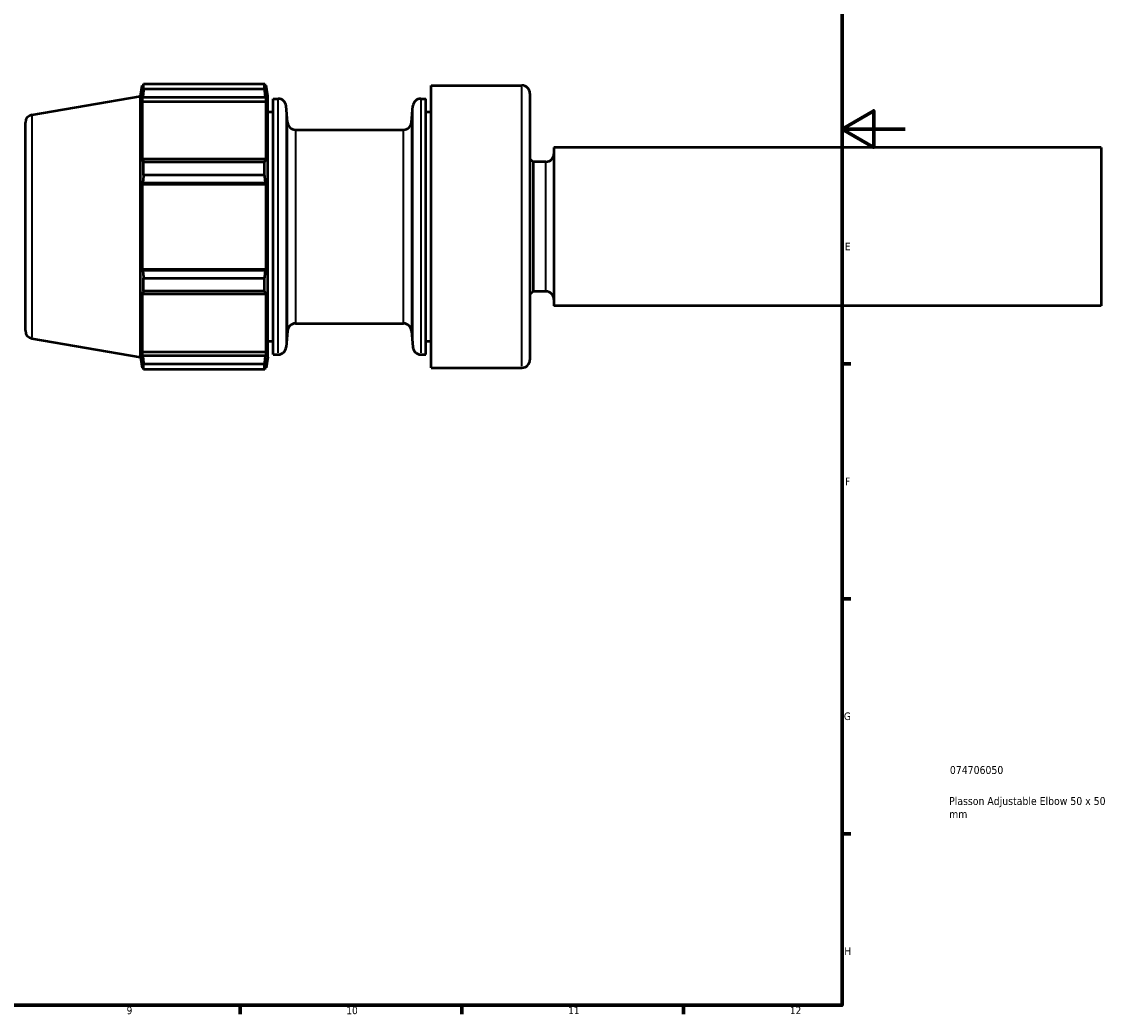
# Model space of a CAD drawing. Header units: millimetres. Extents: x -201 to 907, y -252 to 822.
# Tile 6 of 8: x 562 to 907, y 17 to 331. Entities that reach past the tile are written whole.
import ezdxf

# ---------------------------------------------------------------- set-up
doc = ezdxf.new("R2010")
doc.units = ezdxf.units.MM
for name, color, linetype, lineweight in [('Border (ANSI)', 7, 'Continuous', 70), ('Title (ISO)', 7, 'Continuous', 50), ('Visible (ANSI)', 7, 'Continuous', 50), ('Visible Narrow (ANSI)', 7, 'Continuous', 35)]:
    doc.layers.add(name, color=color, linetype=linetype, lineweight=lineweight)
doc.styles.add('Note Text (ANSI)', font='tahoma.ttf')
doc.styles.add('Note Text (ISO)', font='tahoma.ttf')

# ---------------------------------------------------------------- blocks, each defined once
blk = doc.blocks.new('Borders Default Border')
at = {"layer": 'Border (ANSI)'}
for p, q in [((821, 222.75), (823.8, 222.75)), ((821, 148.5), (823.8, 148.5)), ((821, 74.25), (823.8, 74.25)), ((630.75, 20), (630.75, 17.2)), ((700.83, 20), (700.83, 17.2)), ((770.92, 20), (770.92, 17.2))]:
    blk.add_line(p, q, dxfattribs=at)
at = {"layer": 'Border (ANSI)', "flags": 128}
for points in [[(20, 20), (20, 574), (821, 574), (821, 20), (20, 20)], [(841, 297), (821, 297), (831, 302.77), (831, 291.23), (821, 297)]]:
    blk.add_lwpolyline(points, dxfattribs=at)
at = {"layer": 'Border (ANSI)', "color": 5, "true_color": 0x0000ff, "char_height": 2.4, "attachment_point": 7, "style": 'Note Text (ANSI)'}
for s, insert in [('E', (821.91, 258.68)), ('F', (821.98, 184.43)), ('G', (821.6, 110.13)), ('H', (821.73, 35.93)), ('9', (594.92, 17.15)), ('10', (664.35, 17.15)), ('11', (734.43, 17.2)), ('12', (804.52, 17.2))]:
    blk.add_mtext(s, dxfattribs=dict(at, insert=insert))
blk = doc.blocks.new('Title Blocks ISO')
at = {"layer": 'Title (ISO)', "color": 232, "true_color": 0xca0064, "style": 'Note Text (ISO)'}
for tag, p in [('PART_NUMBER_001', (34.08, 73.14)), ('DESCRIPTION_001', (33.84, 63.34)), ('DESCRIPTION_002', (33.86, 59.17))]:
    blk.add_attdef(tag, p, '', height=2.5, dxfattribs=at)

msp = doc.modelspace()

# ---------------------------------------------------------------- linework, layer by layer
at = {"layer": 'Visible (ANSI)'}
for p, q in [((599.34, 307.41), (599.82, 310.8)), ((599.82, 310.8), (599.82, 308.74)), ((599.82, 310.8), (600.17, 310.8)), ((600.29, 309.59), (600.29, 311.33)), ((600.29, 311.33), (638.54, 311.33)), ((638.54, 309.59), (638.54, 311.33)), ((638.66, 310.8), (639.01, 310.8)), ((639.49, 307.41), (639.01, 310.8)), ((639.01, 308.74), (639.01, 310.8)), ((691.21, 221.54), (691.21, 310.79)), ((691.21, 310.79), (719.85, 310.79)), ((565.01, 301.5), (599.34, 307.41)), ((599.34, 224.91), (599.34, 307.41)), ((600.02, 310.11), (599.82, 308.74)), ((638.54, 309.59), (600.29, 309.59)), ((639.01, 308.74), (638.81, 310.11)), ((639.49, 224.91), (639.49, 307.41)), ((722.35, 308.29), (722.35, 224.04)), ((599.82, 305.76), (600.02, 307.04)), ((599.82, 305.76), (639.01, 305.76)), ((599.82, 305.76), (599.82, 286.78)), ((600.02, 307.04), (638.81, 307.04)), ((638.81, 307.04), (639.01, 305.76)), ((639.01, 286.78), (639.01, 305.76)), ((641.19, 225.73), (641.19, 306.6)), ((641.19, 306.6), (642.82, 306.6)), ((645.77, 299.07), (645.31, 304.32)), ((684.93, 299.07), (685.39, 304.32)), ((687.88, 306.6), (689.51, 306.6)), ((689.51, 225.73), (689.51, 306.6)), ((639.49, 302.41), (641.19, 302.41)), ((689.51, 302.41), (691.21, 302.41)), ((562.94, 233.29), (562.94, 299.04)), ((648.26, 296.79), (682.44, 296.79)), ((729.94, 291.16), (729.94, 241.16)), ((902.94, 291.16), (729.94, 291.16)), ((902.94, 291.16), (902.94, 241.16)), ((600.02, 287.44), (599.82, 286.78)), ((638.81, 287.44), (600.02, 287.44)), ((600.29, 282.42), (600.29, 286.61)), ((600.29, 286.61), (638.54, 286.61)), ((638.54, 282.42), (638.54, 286.61)), ((639.01, 286.78), (638.81, 287.44)), ((723.35, 286.66), (723.35, 245.66)), ((727.44, 286.66), (723.35, 286.66)), ((599.82, 279.59), (600.02, 280.02)), ((600.02, 280.02), (638.81, 280.02)), ((638.54, 282.42), (600.29, 282.42)), ((638.81, 280.02), (639.01, 279.59)), ((599.82, 279.59), (599.82, 252.74)), ((599.82, 279.59), (639.01, 279.59)), ((639.01, 252.74), (639.01, 279.59)), ((599.82, 252.74), (639.01, 252.74)), ((600.02, 252.31), (599.82, 252.74)), ((638.81, 252.31), (600.02, 252.31)), ((639.01, 252.74), (638.81, 252.31)), ((600.29, 245.72), (600.29, 249.91)), ((600.29, 249.91), (638.54, 249.91)), ((638.54, 245.72), (638.54, 249.91)), ((599.82, 245.55), (599.82, 226.57)), ((599.82, 245.55), (600.02, 244.89)), ((638.54, 245.72), (600.29, 245.72)), ((638.81, 244.89), (639.01, 245.55)), ((639.01, 226.57), (639.01, 245.55)), ((727.44, 245.66), (723.35, 245.66)), ((600.02, 244.89), (638.81, 244.89)), ((902.94, 241.16), (729.94, 241.16)), ((648.26, 235.54), (682.44, 235.54)), ((645.77, 233.26), (645.31, 228.01)), ((684.93, 233.26), (685.39, 228.01)), ((565.01, 230.83), (599.34, 224.91)), ((639.49, 229.91), (641.19, 229.91)), ((689.51, 229.91), (691.21, 229.91)), ((599.34, 224.91), (599.82, 221.52)), ((599.82, 226.57), (639.01, 226.57)), ((600.02, 225.29), (599.82, 226.57)), ((638.81, 225.29), (600.02, 225.29)), ((639.01, 226.57), (638.81, 225.29)), ((639.49, 224.91), (639.01, 221.52)), ((641.19, 225.73), (642.82, 225.73)), ((687.88, 225.73), (689.51, 225.73)), ((599.82, 223.59), (599.82, 221.52)), ((599.82, 223.59), (600.02, 222.22)), ((599.82, 221.52), (600.17, 221.52)), ((600.29, 221), (600.29, 222.74)), ((600.29, 222.74), (638.54, 222.74)), ((638.54, 221), (600.29, 221)), ((638.54, 221), (638.54, 222.74)), ((638.66, 221.52), (639.01, 221.52)), ((638.81, 222.22), (639.01, 223.59)), ((639.01, 221.52), (639.01, 223.59)), ((691.21, 221.54), (719.85, 221.54))]:
    msp.add_line(p, q, dxfattribs=at)
for centre, radius, start, end in [((719.85, 308.29), 2.5, 0, 90), ((642.82, 304.1), 2.5, 5, 90), ((687.88, 304.1), 2.5, 90, 175), ((565.44, 299.04), 2.5, 99.7702, 180), ((648.26, 299.29), 2.5, 185, 270), ((682.44, 299.29), 2.5, 270, 355), ((705.02, 266.16), 27.5, 48.1982, 50.9356), ((727.44, 289.16), 2.5, 270, 0), ((705.02, 266.16), 27.5, 309.0644, 311.8018), ((727.44, 243.16), 2.5, 0, 90), ((648.26, 233.04), 2.5, 90, 175), ((682.44, 233.04), 2.5, 5, 90), ((565.44, 233.29), 2.5, 180, 260.2298), ((642.82, 228.23), 2.5, 270, 355), ((687.88, 228.23), 2.5, 185, 270), ((719.85, 224.04), 2.5, 270, 0)]:
    msp.add_arc(centre, radius, start, end, dxfattribs=at)
for points, weights in [([(600.02, 310.11), (600.15, 310.71), (600.29, 311.33)], [1.00242336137, 1.00161985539, 1]), ([(638.54, 311.33), (638.68, 310.71), (638.81, 310.11)], [1, 1.00161985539, 1.00242336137]), ([(600.29, 309.59), (600.15, 308.29), (600.02, 307.04)], [1, 1.00161985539, 1.00242336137]), ([(638.81, 307.04), (638.68, 308.29), (638.54, 309.59)], [1.00242336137, 1.00161985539, 1]), ([(600.02, 287.44), (600.15, 287.03), (600.29, 286.61)], [1.00242336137, 1.00161985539, 1]), ([(638.54, 286.61), (638.68, 287.03), (638.81, 287.44)], [1, 1.00161985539, 1.00242336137]), ([(600.29, 282.42), (600.15, 281.2), (600.02, 280.02)], [1, 1.00161985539, 1.00242336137]), ([(638.81, 280.02), (638.68, 281.2), (638.54, 282.42)], [1.00242336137, 1.00161985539, 1]), ([(600.02, 252.31), (600.15, 251.13), (600.29, 249.91)], [1.00242336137, 1.00161985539, 1]), ([(638.54, 249.91), (638.68, 251.13), (638.81, 252.31)], [1, 1.00161985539, 1.00242336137]), ([(600.29, 245.72), (600.15, 245.3), (600.02, 244.89)], [1, 1.00161985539, 1.00242336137]), ([(638.81, 244.89), (638.68, 245.3), (638.54, 245.72)], [1.00242336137, 1.00161985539, 1]), ([(600.02, 225.29), (600.15, 224.04), (600.29, 222.74)], [1.00242336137, 1.00161985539, 1]), ([(638.54, 222.74), (638.68, 224.04), (638.81, 225.29)], [1, 1.00161985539, 1.00242336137]), ([(600.29, 221), (600.15, 221.62), (600.02, 222.22)], [1, 1.00161985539, 1.00242336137]), ([(638.81, 222.22), (638.68, 221.62), (638.54, 221)], [1.00242336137, 1.00161985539, 1])]:
    msp.add_rational_spline(points, weights, degree=2, dxfattribs=at)
at = {"layer": 'Visible Narrow (ANSI)'}
for p, q in [((719.85, 222.09), (719.85, 310.24)), ((642.82, 226.23), (642.82, 306.1)), ((645.31, 303.85), (645.31, 228.48)), ((685.39, 228.48), (685.39, 303.85)), ((687.88, 306.1), (687.88, 226.23)), ((565.01, 301.07), (565.01, 231.26)), ((645.77, 233.66), (645.77, 298.67)), ((684.93, 298.67), (684.93, 233.66)), ((648.26, 296.41), (648.26, 235.92)), ((682.44, 235.92), (682.44, 296.41)), ((727.44, 245.92), (727.44, 286.41))]:
    msp.add_line(p, q, dxfattribs=at)

# ---------------------------------------------------------------- block references
msp.add_blockref('Borders Default Border', (0, 0))
msp.add_blockref('Title Blocks ISO', (821, 20)).add_auto_attribs({'PART_NUMBER_001': '074706050', 'DESCRIPTION_001': 'Plasson Adjustable Elbow 50 x 50', 'DESCRIPTION_002': 'mm'})

doc.saveas('drawing.dxf')
